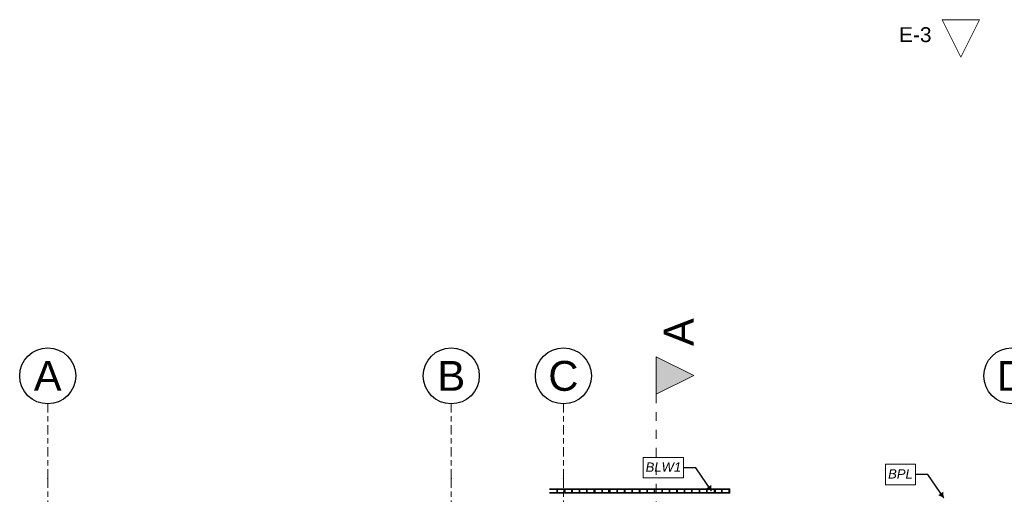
# Model space of a CAD drawing. Header units: millimetres. Extents: x 53458 to 226409, y -124561 to 60561.
# Tile 114 of 133: x 64730 to 77904, y -95793 to -89439. Entities that reach past the tile are written whole.
import ezdxf
from ezdxf.enums import TextEntityAlignment as Align

# ---------------------------------------------------------------- set-up
doc = ezdxf.new("R2010")
doc.units = ezdxf.units.MM
for name, pattern in [('SIM-Wegliniec-11.03.2025-Parter$0$Przerywana', [240, 120, -120]), ('SIM-Wegliniec-11.03.2025-Parter$0$Przerywana podwójnie', [295, 125, -50, 70, -50]), ('SIM-Wegliniec-11.03.2025-Parter$0$SIM-Wegliniec-11.03.2025-Parter$0$Przerywana podwójnie', [295, 125, -50, 70, -50]), ('SIM-Wegliniec-11.03.2025-Parter$0$Wipeout_Contour', [1000, 0, -1000])]:
    doc.linetypes.add(name, pattern=pattern)
doc.layers.add('_xref', color=250, linetype='Continuous')
for name, color, linetype, lineweight in [('SIM-Wegliniec-11.03.2025-Parter$0$A-Elewacje', 250, 'Continuous', 0), ('SIM-Wegliniec-11.03.2025-Parter$0$A-Elewacje_Nr_pióra__5', 250, 'Continuous', 0), ('SIM-Wegliniec-11.03.2025-Parter$0$A-Przekroje-PB_Nr_pióra__5', 250, 'Continuous', 0), ('SIM-Wegliniec-11.03.2025-Parter$0$A-Przekroje-PB_Nr_pióra__58', 250, 'Continuous', 0), ('SIM-Wegliniec-11.03.2025-Parter$0$Nowe_A-Balustrady_Nr_pióra__11', 250, 'Continuous', 0), ('SIM-Wegliniec-11.03.2025-Parter$0$Nowe_A-Balustrady_Nr_pióra__91', 250, 'Continuous', 0), ('SIM-Wegliniec-11.03.2025-Parter$0$Nowe_A-Konstrukcja Opis_Nr_pióra__78', 250, 'Continuous', 0), ('SIM-Wegliniec-11.03.2025-Parter$0$Nowe_A-Osi_Nr_pióra__20', 250, 'Continuous', 0), ('SIM-Wegliniec-11.03.2025-Parter$0$Nowe_A-Osi_Nr_pióra__25', 250, 'Continuous', 0), ('SIM-Wegliniec-11.03.2025-Parter$0$Nowe_A-Osi_Nr_pióra__6', 250, 'Continuous', 0), ('SIM-Wegliniec-11.03.2025-Parter$0$Nowe_A-Schody _Nr_pióra__71', 250, 'Continuous', 0), ('SIM-Wegliniec-11.03.2025-Parter$0$Nowe_SIM-Wegliniec-11.03.2025-Parter$0$Nowe_A-Osi_Nr_pióra__20_Nr_pióra__1', 250, 'Continuous', 0)]:
    doc.layers.add(name, color=color, linetype=linetype, lineweight=lineweight)
doc.styles.add('SIM-Wegliniec-11.03.2025-Parter$0$STYL_AUTOMATYCZNY_1', font='arial.ttf')
doc.styles.add('SIM-Wegliniec-11.03.2025-Parter$0$STYL_AUTOMATYCZNY_3', font='arial.ttf')
doc.dimstyles.new('SIM-Wegliniec-11.03.2025-Parter$0$STYL_AUTOMATYCZNY__9', dxfattribs={"dimtxt": 0.18, "dimasz": 76, "dimexe": 0.18, "dimexo": 0.0625, "dimgap": 0, "dimtad": 0, "dimtih": 1, "dimtoh": 1, "dimdec": 4, "dimzin": 0, "dimdsep": 46, "dimcen": 0.09, "dimadec": 0, "dimazin": 0, "dimtfac": 1, "dimtdec": 4, "dimtmove": 0, "dimatfit": 3, "dimldrblk": 'SIM-Wegliniec-11.03.2025-Parter$0$ARROWHEAD_16', "dimfxl": 1, "dimtolj": 1, "dimtzin": 0, "dimarcsym": 0})

# ---------------------------------------------------------------- blocks, each defined once
blk = doc.blocks.new('SIM-Wegliniec-11.03.2025-Parter$0$ARROWHEAD_16')
at = {"linetype": 'Continuous', "lineweight": 0}
blk.add_hatch(color=0, dxfattribs=at).paths.add_polyline_path([(-0.9093, 0.525), (0, 0), (-0.9093, -0.525)])
at = {"color": 0, "linetype": 'Continuous', "lineweight": 0}
blk.add_line((0, 0), (-1, 0), dxfattribs=at)
blk = doc.blocks.new('SIM-Wegliniec-11.03.2025-Parter')
at = {"layer": 'SIM-Wegliniec-11.03.2025-Parter$0$A-Przekroje-PB_Nr_pióra__58', "linetype": 'Continuous', "lineweight": 13}
blk.add_hatch(color=256, dxfattribs=at).paths.add_polyline_path([(73248, -93951), (73248, -94451), (73748, -94201)])
at = {"layer": 'SIM-Wegliniec-11.03.2025-Parter$0$A-Przekroje-PB_Nr_pióra__5', "linetype": 'SIM-Wegliniec-11.03.2025-Parter$0$Przerywana', "lineweight": 13}
blk.add_line((73248, -94451), (73248, -119324), dxfattribs=at)
at = {"layer": 'SIM-Wegliniec-11.03.2025-Parter$0$A-Przekroje-PB_Nr_pióra__58', "linetype": 'Continuous', "lineweight": 13, "flags": 128}
blk.add_lwpolyline([(73248, -93951), (73248, -94451), (73748, -94201)], close=True, dxfattribs=at)
at = {"layer": 'SIM-Wegliniec-11.03.2025-Parter$0$Nowe_A-Balustrady_Nr_pióra__11', "linetype": 'Continuous', "lineweight": 13, "flags": 128}
for points in [[(71915, -95728), (71915, -95768), (71925, -95768), (71925, -95728)], [(72015, -95728), (72015, -95768), (72025, -95768), (72025, -95728)], [(72115, -95728), (72115, -95768), (72125, -95768), (72125, -95728)], [(72215, -95728), (72215, -95768), (72225, -95768), (72225, -95728)], [(72315, -95728), (72315, -95768), (72325, -95768), (72325, -95728)], [(72415, -95728), (72415, -95768), (72425, -95768), (72425, -95728)], [(72520, -95728), (72520, -95768), (72530, -95768), (72530, -95728)], [(72620, -95728), (72620, -95768), (72630, -95768), (72630, -95728)], [(72720, -95728), (72720, -95768), (72730, -95768), (72730, -95728)], [(72820, -95728), (72820, -95768), (72830, -95768), (72830, -95728)], [(72920, -95728), (72920, -95768), (72930, -95768), (72930, -95728)], [(73020, -95728), (73020, -95768), (73030, -95768), (73030, -95728)], [(73120, -95728), (73120, -95768), (73130, -95768), (73130, -95728)], [(73220, -95728), (73220, -95768), (73230, -95768), (73230, -95728)], [(73320, -95728), (73320, -95768), (73330, -95768), (73330, -95728)], [(73420, -95728), (73420, -95768), (73430, -95768), (73430, -95728)], [(73520, -95728), (73520, -95768), (73530, -95768), (73530, -95728)], [(73620, -95728), (73620, -95768), (73630, -95768), (73630, -95728)], [(73720, -95728), (73720, -95768), (73730, -95768), (73730, -95728)], [(73820, -95728), (73820, -95768), (73830, -95768), (73830, -95728)], [(73920, -95728), (73920, -95768), (73930, -95768), (73930, -95728)], [(74020, -95728), (74020, -95768), (74030, -95768), (74030, -95728)], [(74120, -95728), (74120, -95768), (74130, -95768), (74130, -95728)], [(74220, -95728), (74220, -95768), (74230, -95768), (74230, -95728)]]:
    blk.add_lwpolyline(points, close=True, dxfattribs=at)
at = {"layer": 'SIM-Wegliniec-11.03.2025-Parter$0$Nowe_A-Balustrady_Nr_pióra__91', "linetype": 'Continuous', "lineweight": 13}
for p, q in [((72520, -95718), (71820, -95718)), ((72520, -95728), (71820, -95728)), ((71820, -95768), (72520, -95768)), ((74230, -95718), (72520, -95718)), ((74230, -95728), (72520, -95728)), ((72520, -95768), (74230, -95768)), ((74230, -95778), (74230, -95718)), ((74230, -95768), (74230, -95728)), ((71820, -95778), (72520, -95778)), ((72520, -95778), (74230, -95778))]:
    blk.add_line(p, q, dxfattribs=at)
at = {"layer": 'SIM-Wegliniec-11.03.2025-Parter$0$Nowe_A-Balustrady_Nr_pióra__91', "linetype": 'Continuous', "lineweight": 13, "flags": 128}
for points in [[(72010, -95718), (72010, -95778), (72030, -95778), (72030, -95718)], [(72410, -95718), (72410, -95778), (72430, -95778), (72430, -95718)], [(72610, -95718), (72610, -95778), (72630, -95778), (72630, -95718)], [(74020, -95718), (74020, -95778), (74040, -95778), (74040, -95718)]]:
    blk.add_lwpolyline(points, close=True, dxfattribs=at)
at = {"layer": 'SIM-Wegliniec-11.03.2025-Parter$0$Nowe_A-Konstrukcja Opis_Nr_pióra__78', "linetype": 'Continuous', "lineweight": 13, "flags": 128}
for points in [[(73073, -95298), (73613, -95298), (73613, -95574), (73073, -95574)], [(76313, -95388), (76717, -95388), (76717, -95664), (76313, -95664)]]:
    blk.add_lwpolyline(points, close=True, dxfattribs=at)
at = {"layer": 'SIM-Wegliniec-11.03.2025-Parter$0$Nowe_A-Osi_Nr_pióra__20', "linetype": 'SIM-Wegliniec-11.03.2025-Parter$0$Przerywana podwójnie', "lineweight": 13}
for p, q in [((65105, -95582), (65105, -94582)), ((70505, -95582), (70505, -94582)), ((72005, -95582), (72005, -94582)), ((65105, -95582), (65105, -117792)), ((70505, -95582), (70505, -117792)), ((72005, -95582), (72005, -117792))]:
    blk.add_line(p, q, dxfattribs=at)
for p in [(65105, -95582), (65105, -95582), (70505, -95582), (70505, -95582), (72005, -95582), (72005, -95582)]:
    blk.add_point(p, dxfattribs=at)
at = {"layer": 'SIM-Wegliniec-11.03.2025-Parter$0$Nowe_A-Osi_Nr_pióra__25', "linetype": 'Continuous', "lineweight": 25}
for centre in [(65105, -94207), (70505, -94207), (72005, -94207), (78005, -94207)]:
    blk.add_circle(centre, 375, dxfattribs=at)
at = {"layer": 'SIM-Wegliniec-11.03.2025-Parter$0$Nowe_SIM-Wegliniec-11.03.2025-Parter$0$Nowe_A-Osi_Nr_pióra__20_Nr_pióra__1', "linetype": 'SIM-Wegliniec-11.03.2025-Parter$0$SIM-Wegliniec-11.03.2025-Parter$0$Przerywana podwójnie', "lineweight": 13}
blk.add_line((65105, -95582), (65105, -117792), dxfattribs=at)
at = {"layer": 'SIM-Wegliniec-11.03.2025-Parter$0$A-Elewacje_Nr_pióra__5', "lineweight": 13, "insert": (76496, -89742), "char_height": 200, "attachment_point": 7, "style": 'SIM-Wegliniec-11.03.2025-Parter$0$STYL_AUTOMATYCZNY_1'}
blk.add_mtext('\\A1;{\\pql;\\pt0;\\fArial|b0|i0|c238|p0;\\W1.000000;E-3}', dxfattribs=at)
at = {"layer": 'SIM-Wegliniec-11.03.2025-Parter$0$A-Przekroje-PB_Nr_pióra__58', "lineweight": 13, "insert": (73748, -93435), "char_height": 400, "attachment_point": 9, "rotation": 90, "style": 'SIM-Wegliniec-11.03.2025-Parter$0$STYL_AUTOMATYCZNY_1'}
blk.add_mtext('\\A1;{\\pqr;\\pt0;\\fArial|b0|i0|c238|p0;\\W1.000000;A}', dxfattribs=at)
at = {"layer": 'SIM-Wegliniec-11.03.2025-Parter$0$Nowe_A-Konstrukcja Opis_Nr_pióra__78', "linetype": 'Continuous', "lineweight": 13, "char_height": 125, "attachment_point": 5, "rotation": 0.0003, "style": 'SIM-Wegliniec-11.03.2025-Parter$0$STYL_AUTOMATYCZNY_3'}
for s, insert in [('\\A1;{\\pqc;\\fArial|b0|i1|c238|p0;\\W1.000000;BL\\fArial|b0|i1|c238|p0;\\W1.000000;W1}', (73343, -95429)), ('\\A1;{\\pqc;\\fArial|b0|i1|c238|p0;\\W1.000000;B\\fArial|b0|i1|c238|p0;\\W1.000000;P\\fArial|b0|i1|c238|p0;\\W1.000000;L}', (76515, -95519))]:
    blk.add_mtext(s, dxfattribs=dict(at, insert=insert))
at = {"layer": 'SIM-Wegliniec-11.03.2025-Parter$0$Nowe_A-Osi_Nr_pióra__6', "lineweight": 13, "style": 'SIM-Wegliniec-11.03.2025-Parter$0$STYL_AUTOMATYCZNY_1'}
for s, p in [('A', (65105, -94007)), ('B', (70505, -94007)), ('C', (72005, -94007))]:
    blk.add_text(s, height=400, dxfattribs=at).set_placement(p, align=Align.TOP_CENTER)
blk.add_text('D', height=400, rotation=360, dxfattribs=at).set_placement((78005, -94007), align=Align.TOP_CENTER)
at = {"layer": 'SIM-Wegliniec-11.03.2025-Parter$0$Nowe_A-Schody _Nr_pióra__71', "lineweight": 13, "insert": (72170, -96482), "char_height": 175, "attachment_point": 8, "style": 'SIM-Wegliniec-11.03.2025-Parter$0$STYL_AUTOMATYCZNY_1'}
blk.add_mtext('\\A1;{\\pqc;\\pt0,3550;\\fArial|b0|i0|c238|p0;\\W1.000000;3 x \\fArial|b0|i0|c238|p0;\\W1.000000;15,0\\fArial|b0|i0|c238|p0;\\W1.000000;\\A1{\\H.66x;\\S^  ;}\\fArial|b0|i0|c238|p0;\\W1.000000;\\fArial|b0|i0|c238|p0;\\W1.000000;\\fArial|b0|i0|c238|p0;\\W1.000000;\\fArial|b0|i0|c238|p0;\\W1.000000;\\A1{\\H.66x;\\S^  ;}\\fArial|b0|i0|c238|p0;\\W1.000000;\\fArial|b0|i0|c238|p0;\\W1.000000;\\fArial|b0|i0|c238|p0;\\W1.000000;\\fArial|b0|i0|c238|p0;\\W1.000000;\\A1{\\H.66x;\\S^  ;}\\fArial|b0|i0|c238|p0;\\W1.000000;}', dxfattribs=at)
at = {"layer": 'SIM-Wegliniec-11.03.2025-Parter$0$Nowe_A-Konstrukcja Opis_Nr_pióra__78', "linetype": 'Continuous', "lineweight": 13, "annotation_type": 0, "has_hookline": 1, "hookline_direction": 1, "horizontal_direction": (1, 5e-06, 0)}
for points, text_width in [([(73988, -95748), (73776, -95436), (73613, -95436)], 455), ([(77093, -95838), (76880, -95526), (76717, -95526)], 322)]:
    blk.add_leader(points, dimstyle='SIM-Wegliniec-11.03.2025-Parter$0$STYL_AUTOMATYCZNY__9', dxfattribs=dict(at, text_width=text_width))
at = {"linetype": 'SIM-Wegliniec-11.03.2025-Parter$0$Wipeout_Contour', "lineweight": 0, "ltscale": 355066.631055}
blk.add_wipeout([(77073, -89439), (77323, -89939), (77573, -89439)], dxfattribs=at).dxf.layer = 'SIM-Wegliniec-11.03.2025-Parter$0$A-Elewacje'
at = {"layer": 'SIM-Wegliniec-11.03.2025-Parter$0$A-Elewacje_Nr_pióra__5', "linetype": 'Continuous', "lineweight": 13, "flags": 128}
blk.add_lwpolyline([(77073, -89439), (77573, -89439), (77323, -89939)], close=True, dxfattribs=at)

msp = doc.modelspace()

# ---------------------------------------------------------------- block references
at = {"layer": '_xref'}
msp.add_blockref('SIM-Wegliniec-11.03.2025-Parter', (0, 0), dxfattribs=at)

doc.saveas('drawing.dxf')
